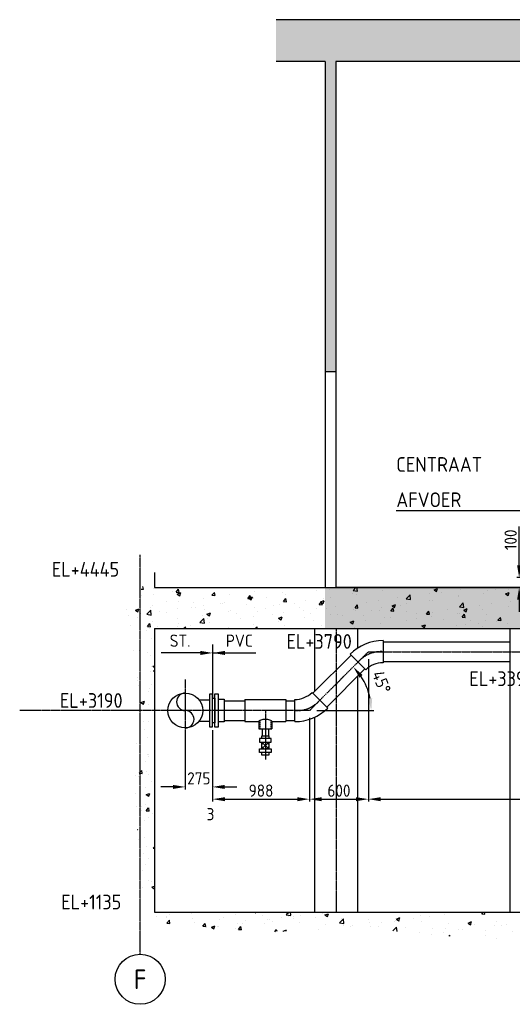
# Model space of a CAD drawing. Header units: metres. Extents: x -82085 to 58758, y -66901 to 95305.
# Tile 125 of 135: x 44612 to 49633, y 22410 to 32450. Entities that reach past the tile are written whole.
import ezdxf
from ezdxf.enums import TextEntityAlignment as Align

# ---------------------------------------------------------------- set-up
doc = ezdxf.new("R2010")
doc.units = ezdxf.units.M
doc.header["$MEASUREMENT"] = 0
doc.header["$PDSIZE"] = -1
doc.linetypes.add('CENTER-LN', pattern=[19, 10, -3, 3, -3])
doc.linetypes.add('DASHED', pattern=[19.05, 12.7, -6.35])
doc.layers.get('0').update_dxf_attribs({"linetype": 'CONTINUOUS'})
doc.layers.get('DEFPOINTS').update_dxf_attribs({"linetype": 'CONTINUOUS'})
for name, color, linetype in [('3', 3, 'CONTINUOUS'), ('ARCERING', 10, 'CONTINUOUS'), ('DIM', 10, 'CONTINUOUS'), ('GEBOUW', 7, 'CONTINUOUS'), ('TEXT2', 7, 'CONTINUOUS')]:
    doc.layers.add(name, color=color, linetype=linetype)
doc.styles.add('ROMANS', font='iso.shx')
doc.styles.get("Standard").update_dxf_attribs({"font": 'iso.shx'})
doc.dimstyles.get("Standard").update_dxf_attribs({"dimtxt": 0.18, "dimasz": 0.18, "dimexe": 0.18, "dimexo": 0.0625, "dimgap": 0.09, "dimtad": 0, "dimtih": 1, "dimtoh": 1, "dimdec": 4, "dimzin": 0, "dimdsep": 46, "dimtxsty": 'Standard', "dimcen": 0.09, "dimadec": 0, "dimazin": 0, "dimtfac": 1, "dimtdec": 4, "dimtofl": 0, "dimtmove": 0, "dimatfit": 3, "dimfxl": 1, "dimtolj": 1, "dimtzin": 0, "dimarcsym": 0})

# ---------------------------------------------------------------- blocks, each defined once
blk = doc.blocks.new('*D90')
at = {"layer": 'DEFPOINTS', "color": 0, "transparency": 16777216}
for p in [(47566, 25406), (46579, 25279), (47566, 24502)]:
    blk.add_point(p, dxfattribs=at)
at = {"layer": 'DIM', "color": 0, "lineweight": -2, "transparency": 16777216}
for p, q in [((47566, 25331), (47566, 24477)), ((46579, 25204), (46579, 24477)), ((46704, 24502), (47441, 24502))]:
    blk.add_line(p, q, dxfattribs=at)
at = {"layer": 'DIM', "color": 0, "transparency": 16777216}
for points in [[(46704, 24522), (46704, 24481), (46579, 24502)], [(47441, 24522), (47441, 24481), (47566, 24502)]]:
    blk.add_solid(points, dxfattribs=at)
at = {"layer": 'DIM', "color": 0, "transparency": 16777216, "insert": (47072, 24589), "char_height": 125, "attachment_point": 5}
blk.add_mtext('\\A1;988', dxfattribs=at)
blk = doc.blocks.new('*D72')
at = {"layer": 'DEFPOINTS', "color": 0, "transparency": 16777216}
for p in [(48166, 26006), (47566, 25406), (48166, 24502)]:
    blk.add_point(p, dxfattribs=at)
at = {"layer": 'DIM', "color": 0, "lineweight": -2, "transparency": 16777216}
for p, q in [((48166, 25931), (48166, 24477)), ((47566, 25331), (47566, 24477)), ((47691, 24502), (48041, 24502))]:
    blk.add_line(p, q, dxfattribs=at)
at = {"layer": 'DIM', "color": 0, "transparency": 16777216}
for points in [[(47691, 24522), (47691, 24481), (47566, 24502)], [(48041, 24522), (48041, 24481), (48166, 24502)]]:
    blk.add_solid(points, dxfattribs=at)
at = {"layer": 'DIM', "color": 0, "transparency": 16777216, "insert": (47866, 24589), "char_height": 125, "attachment_point": 5}
blk.add_mtext('\\A1;600', dxfattribs=at)
blk = doc.blocks.new('*D250')
at = {"layer": 'DEFPOINTS', "color": 0, "transparency": 16777216}
for p in [(48432, 26272), (48112, 25721), (46565, 25406), (47566, 25406), (47566, 25406)]:
    blk.add_point(p, dxfattribs=at)
at = {"layer": 'DIM', "color": 0, "lineweight": -2, "transparency": 16777216}
blk.add_line((47641, 25406), (48221, 25406), dxfattribs=at)
blk.add_arc((47566, 25406), 630, 11.3879, 33.6121, dxfattribs=at)
at = {"layer": 'DIM', "color": 0, "transparency": 16777216}
for points in [[(48075, 25741), (48107, 25768), (48012, 25851)], [(48205, 25532), (48163, 25528), (48196, 25406)]]:
    blk.add_solid(points, dxfattribs=at)
at = {"layer": 'DIM', "color": 0, "transparency": 16777216, "insert": (48300, 25696), "char_height": 125, "attachment_point": 5, "rotation": 291.6169}
blk.add_mtext('\\A1;45°', dxfattribs=at)
blk = doc.blocks.new('*D71')
at = {"layer": 'DEFPOINTS', "color": 0, "transparency": 16777216}
for p in [(48166, 26006), (52230, 26006), (52230, 24502)]:
    blk.add_point(p, dxfattribs=at)
at = {"layer": 'DIM', "color": 0, "lineweight": -2, "transparency": 16777216}
for p, q in [((48166, 25931), (48166, 24477)), ((52230, 25931), (52230, 24477)), ((48291, 24502), (52105, 24502))]:
    blk.add_line(p, q, dxfattribs=at)
at = {"layer": 'DIM', "color": 0, "transparency": 16777216}
for points in [[(48291, 24522), (48291, 24481), (48166, 24502)], [(52105, 24522), (52105, 24481), (52230, 24502)]]:
    blk.add_solid(points, dxfattribs=at)
at = {"layer": 'DIM', "color": 0, "transparency": 16777216, "insert": (50198, 24589), "char_height": 125, "attachment_point": 5}
blk.add_mtext('\\A1;4064', dxfattribs=at)
blk = doc.blocks.new('*D50')
at = {"layer": 'DEFPOINTS', "color": 0, "transparency": 16777216}
for p in [(50437, 26761), (49703, 26661), (50495, 26661)]:
    blk.add_point(p, dxfattribs=at)
at = {"layer": 'DIM', "color": 0, "lineweight": -2, "transparency": 16777216}
for p, q in [((49703, 26886), (49703, 27283)), ((50362, 26761), (49678, 26761)), ((50420, 26661), (49678, 26661)), ((49703, 26536), (49703, 26411))]:
    blk.add_line(p, q, dxfattribs=at)
at = {"layer": 'DIM', "color": 0, "transparency": 16777216}
for points in [[(49682, 26886), (49724, 26886), (49703, 26761)], [(49682, 26536), (49724, 26536), (49703, 26661)]]:
    blk.add_solid(points, dxfattribs=at)
at = {"layer": 'DIM', "color": 0, "transparency": 16777216, "insert": (49616, 27147), "char_height": 125, "attachment_point": 5, "rotation": 90}
blk.add_mtext('\\A1;100', dxfattribs=at)
blk = doc.blocks.new('*D48')
at = {"layer": 'DEFPOINTS', "color": 0, "transparency": 16777216}
for p in [(46300, 25228), (46576, 25236), (46300, 24627)]:
    blk.add_point(p, dxfattribs=at)
at = {"layer": 'DIM', "color": 0, "lineweight": -2, "transparency": 16777216}
for p, q in [((46300, 25153), (46300, 24602)), ((46576, 25161), (46576, 24602)), ((46175, 24627), (46050, 24627)), ((46701, 24627), (46826, 24627))]:
    blk.add_line(p, q, dxfattribs=at)
at = {"layer": 'DIM', "color": 0, "transparency": 16777216}
for points in [[(46175, 24647), (46175, 24606), (46300, 24627)], [(46701, 24647), (46701, 24606), (46576, 24627)]]:
    blk.add_solid(points, dxfattribs=at)
at = {"layer": 'DIM', "color": 0, "transparency": 16777216, "insert": (46438, 24714), "char_height": 125, "attachment_point": 5}
blk.add_mtext('\\A1;275', dxfattribs=at)
blk = doc.blocks.new('*X7')
at = {"color": 0}
for p, q in [((45849, 31328, 3239), (45874, 31326, 3239)), ((45874, 31325, 3239), (45869, 31352, 3239)), ((45973, 31332, 3239), (45973, 31332, 3239)), ((46492, 31343, 3239), (46492, 31343, 3239)), ((47266, 31337, 3239), (47266, 31337, 3239)), ((47767, 31328, 3239), (47767, 31328, 3239)), ((48010, 31313, 3239), (48039, 31344, 3239)), ((48055, 31306, 3239), (48050, 31344, 3239)), ((48129, 31344, 3239), (48130, 31343, 3239)), ((48130, 31343, 3239), (48131, 31344, 3239)), ((48302, 31335, 3239), (48302, 31335, 3239)), ((48835, 31319, 3239), (48871, 31333, 3239)), ((48860, 31302, 3239), (48871, 31333, 3239)), ((49194, 31335, 3239), (49194, 31335, 3239)), ((45852, 31258, 3239), (45852, 31258, 3239)), ((45979, 31275, 3239), (45979, 31275, 3239)), ((46172, 31300, 3239), (46172, 31300, 3239)), ((46208, 31296, 3239), (46232, 31326, 3239)), ((46208, 31296, 3239), (46238, 31294, 3239)), ((46218, 31277, 3239), (46254, 31291, 3239)), ((46218, 31277, 3239), (46243, 31260, 3239)), ((46238, 31293, 3239), (46232, 31325, 3239)), ((46243, 31260, 3239), (46254, 31291, 3239)), ((46484, 31231, 3239), (46484, 31231, 3239)), ((46572, 31264, 3239), (46597, 31294, 3239)), ((46572, 31264, 3239), (46602, 31262, 3239)), ((46603, 31261, 3239), (46597, 31293, 3239)), ((46748, 31269, 3239), (46748, 31269, 3239)), ((46936, 31233, 3239), (46967, 31230, 3239)), ((46937, 31233, 3239), (46961, 31262, 3239)), ((46948, 31237, 3239), (46984, 31250, 3239)), ((46948, 31236, 3239), (46973, 31219, 3239)), ((46967, 31230, 3239), (46961, 31261, 3239)), ((46973, 31219, 3239), (46984, 31250, 3239)), ((46995, 31244, 3239), (46995, 31244, 3239)), ((46999, 31227, 3239), (46999, 31227, 3239)), ((47009, 31305, 3239), (47009, 31305, 3239)), ((47126, 31243, 3239), (47126, 31243, 3239)), ((47291, 31294, 3239), (47291, 31294, 3239)), ((47301, 31201, 3239), (47325, 31230, 3239)), ((47319, 31269, 3239), (47319, 31269, 3239)), ((47331, 31198, 3239), (47326, 31230, 3239)), ((47640, 31311, 3239), (47640, 31311, 3239)), ((47709, 31234, 3239), (47709, 31234, 3239)), ((47784, 31242, 3239), (47784, 31242, 3239)), ((48005, 31285, 3239), (48005, 31285, 3239)), ((48010, 31313, 3239), (48055, 31306, 3239)), ((48041, 31274, 3239), (48041, 31274, 3239)), ((48305, 31312, 3239), (48305, 31312, 3239)), ((48466, 31237, 3239), (48466, 31237, 3239)), ((48552, 31229, 3239), (48591, 31270, 3239)), ((48552, 31229, 3239), (48597, 31222, 3239)), ((48597, 31222, 3239), (48591, 31270, 3239)), ((48787, 31279, 3239), (48787, 31279, 3239)), ((48835, 31319, 3239), (48860, 31302, 3239)), ((48914, 31296, 3239), (48914, 31296, 3239)), ((49080, 31250, 3239), (49080, 31250, 3239)), ((49088, 31259, 3239), (49088, 31259, 3239)), ((49106, 31321, 3239), (49106, 31321, 3239)), ((49341, 31286, 3239), (49341, 31286, 3239)), ((49384, 31310, 3239), (49384, 31310, 3239)), ((49466, 31323, 3239), (49466, 31323, 3239)), ((49565, 31278, 3239), (49601, 31292, 3239)), ((49565, 31278, 3239), (49590, 31261, 3239)), ((49590, 31261, 3239), (49601, 31292, 3239)), ((49597, 31318, 3239), (49597, 31318, 3239)), ((45791, 31113, 3239), (45827, 31127, 3239)), ((45817, 31096, 3239), (45827, 31127, 3239)), ((45841, 31213, 3239), (45841, 31213, 3239)), ((45948, 31144, 3239), (45948, 31144, 3239)), ((45967, 31162, 3239), (45967, 31162, 3239)), ((46113, 31201, 3239), (46113, 31201, 3239)), ((46220, 31133, 3239), (46220, 31133, 3239)), ((46228, 31198, 3239), (46228, 31198, 3239)), ((46359, 31142, 3239), (46359, 31142, 3239)), ((46384, 31190, 3239), (46384, 31190, 3239)), ((46402, 31142, 3239), (46402, 31142, 3239)), ((46486, 31159, 3239), (46486, 31159, 3239)), ((46655, 31178, 3239), (46655, 31178, 3239)), ((46678, 31184, 3239), (46678, 31184, 3239)), ((46699, 31193, 3239), (46699, 31193, 3239)), ((46926, 31167, 3239), (46926, 31167, 3239)), ((47003, 31135, 3239), (47003, 31135, 3239)), ((47117, 31132, 3239), (47117, 31132, 3239)), ((47197, 31155, 3239), (47197, 31155, 3239)), ((47259, 31168, 3239), (47259, 31168, 3239)), ((47301, 31201, 3239), (47331, 31198, 3239)), ((47413, 31183, 3239), (47413, 31183, 3239)), ((47468, 31144, 3239), (47468, 31144, 3239)), ((47523, 31206, 3239), (47523, 31206, 3239)), ((47633, 31127, 3239), (47633, 31127, 3239)), ((47665, 31169, 3239), (47690, 31198, 3239)), ((47665, 31169, 3239), (47696, 31166, 3239)), ((47678, 31196, 3239), (47714, 31210, 3239)), ((47678, 31196, 3239), (47704, 31179, 3239)), ((47696, 31166, 3239), (47690, 31198, 3239)), ((47704, 31179, 3239), (47714, 31209, 3239)), ((47740, 31132, 3239), (47740, 31132, 3239)), ((47826, 31153, 3239), (47826, 31153, 3239)), ((48030, 31137, 3239), (48054, 31166, 3239)), ((48030, 31137, 3239), (48060, 31134, 3239)), ((48060, 31134, 3239), (48054, 31166, 3239)), ((48146, 31195, 3239), (48146, 31195, 3239)), ((48274, 31212, 3239), (48274, 31212, 3239)), ((48298, 31143, 3239), (48298, 31143, 3239)), ((48394, 31105, 3239), (48418, 31134, 3239)), ((48408, 31155, 3239), (48444, 31169, 3239)), ((48408, 31155, 3239), (48434, 31138, 3239)), ((48425, 31102, 3239), (48419, 31134, 3239)), ((48434, 31138, 3239), (48444, 31169, 3239)), ((48496, 31158, 3239), (48496, 31158, 3239)), ((48559, 31179, 3239), (48559, 31179, 3239)), ((48792, 31208, 3239), (48792, 31208, 3239)), ((48816, 31212, 3239), (48816, 31212, 3239)), ((49094, 31145, 3239), (49133, 31186, 3239)), ((49094, 31145, 3239), (49139, 31138, 3239)), ((49139, 31138, 3239), (49133, 31186, 3239)), ((49138, 31114, 3239), (49174, 31128, 3239)), ((49164, 31097, 3239), (49174, 31128, 3239)), ((49294, 31163, 3239), (49294, 31163, 3239)), ((49421, 31180, 3239), (49421, 31180, 3239)), ((49591, 31149, 3239), (49591, 31149, 3239)), ((49613, 31205, 3239), (49613, 31205, 3239)), ((45703, 31124, 3239), (45703, 31124, 3239)), ((45718, 31058, 3239), (45718, 31058, 3239)), ((45791, 31113, 3239), (45817, 31096, 3239)), ((45810, 31040, 3239), (45810, 31040, 3239)), ((45846, 31075, 3239), (45846, 31075, 3239)), ((45908, 31070, 3239), (45948, 31112, 3239)), ((45908, 31070, 3239), (45954, 31063, 3239)), ((45953, 31063, 3239), (45948, 31112, 3239)), ((46038, 31100, 3239), (46038, 31100, 3239)), ((46106, 31091, 3239), (46106, 31091, 3239)), ((46222, 31029, 3239), (46222, 31029, 3239)), ((46450, 30986, 3239), (46490, 31028, 3239)), ((46478, 31062, 3239), (46478, 31062, 3239)), ((46496, 30979, 3239), (46490, 31028, 3239)), ((46491, 31121, 3239), (46491, 31121, 3239)), ((46521, 31073, 3239), (46557, 31086, 3239)), ((46521, 31073, 3239), (46547, 31056, 3239)), ((46524, 31030, 3239), (46524, 31030, 3239)), ((46547, 31056, 3239), (46557, 31086, 3239)), ((46742, 31100, 3239), (46742, 31100, 3239)), ((46762, 31110, 3239), (46762, 31110, 3239)), ((46820, 31081, 3239), (46820, 31081, 3239)), ((46866, 31026, 3239), (46866, 31026, 3239)), ((46993, 31043, 3239), (46993, 31043, 3239)), ((47033, 31099, 3239), (47033, 31099, 3239)), ((47185, 31068, 3239), (47185, 31068, 3239)), ((47251, 31032, 3239), (47287, 31046, 3239)), ((47251, 31032, 3239), (47277, 31015, 3239)), ((47277, 31015, 3239), (47287, 31046, 3239)), ((47304, 31087, 3239), (47304, 31087, 3239)), ((47506, 31111, 3239), (47506, 31111, 3239)), ((47517, 31037, 3239), (47517, 31037, 3239)), ((47576, 31076, 3239), (47576, 31076, 3239)), ((47778, 31073, 3239), (47778, 31073, 3239)), ((47847, 31064, 3239), (47847, 31064, 3239)), ((47903, 31056, 3239), (47903, 31056, 3239)), ((48011, 31121, 3239), (48011, 31121, 3239)), ((48035, 31105, 3239), (48035, 31105, 3239)), ((48118, 31053, 3239), (48118, 31053, 3239)), ((48199, 31107, 3239), (48199, 31107, 3239)), ((48282, 31110, 3239), (48282, 31110, 3239)), ((48332, 31037, 3239), (48332, 31037, 3239)), ((48389, 31041, 3239), (48389, 31041, 3239)), ((48394, 31105, 3239), (48424, 31102, 3239)), ((48553, 31098, 3239), (48553, 31098, 3239)), ((48653, 31079, 3239), (48653, 31079, 3239)), ((48660, 31030, 3239), (48660, 31030, 3239)), ((48758, 31073, 3239), (48783, 31102, 3239)), ((48758, 31073, 3239), (48789, 31071, 3239)), ((48780, 31096, 3239), (48780, 31096, 3239)), ((48789, 31070, 3239), (48783, 31102, 3239)), ((48810, 31043, 3239), (48810, 31043, 3239)), ((48824, 31087, 3239), (48824, 31087, 3239)), ((48973, 31121, 3239), (48973, 31121, 3239)), ((49074, 31081, 3239), (49074, 31081, 3239)), ((49096, 31075, 3239), (49096, 31075, 3239)), ((49123, 31041, 3239), (49147, 31071, 3239)), ((49123, 31041, 3239), (49153, 31039, 3239)), ((49138, 31114, 3239), (49164, 31097, 3239)), ((49153, 31038, 3239), (49147, 31070, 3239)), ((49334, 31116, 3239), (49334, 31116, 3239)), ((49367, 31064, 3239), (49367, 31064, 3239)), ((49487, 31009, 3239), (49512, 31039, 3239)), ((49518, 31006, 3239), (49512, 31038, 3239)), ((45740, 30954, 3239), (45740, 30954, 3239)), ((45914, 30946, 3239), (45938, 30975, 3239)), ((45914, 30946, 3239), (45944, 30943, 3239)), ((45932, 30929, 3239), (45932, 30929, 3239)), ((45944, 30943, 3239), (45939, 30975, 3239)), ((45961, 30993, 3239), (45961, 30993, 3239)), ((46012, 30943, 3239), (46012, 30943, 3239)), ((46225, 30942, 3239), (46225, 30942, 3239)), ((46228, 30979, 3239), (46228, 30979, 3239)), ((46283, 30932, 3239), (46283, 30932, 3239)), ((46286, 30924, 3239), (46303, 30943, 3239)), ((46306, 30924, 3239), (46303, 30943, 3239)), ((46352, 30959, 3239), (46352, 30959, 3239)), ((46450, 30986, 3239), (46496, 30979, 3239)), ((46545, 30984, 3239), (46545, 30984, 3239)), ((46736, 30931, 3239), (46736, 30931, 3239)), ((46997, 30966, 3239), (46997, 30966, 3239)), ((47013, 30924, 3239), (47032, 30944, 3239)), ((47034, 30924, 3239), (47032, 30943, 3239)), ((47253, 30999, 3239), (47253, 30999, 3239)), ((47311, 30954, 3239), (47311, 30954, 3239)), ((47500, 30927, 3239), (47500, 30927, 3239)), ((47607, 31005, 3239), (47607, 31005, 3239)), ((47692, 30952, 3239), (47692, 30952, 3239)), ((47981, 30991, 3239), (48017, 31005, 3239)), ((47981, 30991, 3239), (48007, 30974, 3239)), ((48007, 30974, 3239), (48017, 31005, 3239)), ((48013, 30995, 3239), (48013, 30995, 3239)), ((48028, 30936, 3239), (48028, 30936, 3239)), ((48140, 31011, 3239), (48140, 31011, 3239)), ((48292, 30974, 3239), (48292, 30974, 3239)), ((48553, 31010, 3239), (48553, 31010, 3239)), ((48712, 30951, 3239), (48747, 30964, 3239)), ((48712, 30951, 3239), (48737, 30934, 3239)), ((48737, 30934, 3239), (48747, 30964, 3239)), ((48931, 31018, 3239), (48931, 31018, 3239)), ((49067, 30956, 3239), (49067, 30956, 3239)), ((49160, 30963, 3239), (49160, 30963, 3239)), ((49203, 31007, 3239), (49203, 31007, 3239)), ((49287, 30980, 3239), (49287, 30980, 3239)), ((49328, 30947, 3239), (49328, 30947, 3239)), ((49363, 31007, 3239), (49363, 31007, 3239)), ((49474, 30995, 3239), (49474, 30995, 3239)), ((49479, 31005, 3239), (49479, 31005, 3239)), ((49487, 31009, 3239), (49517, 31007, 3239)), ((49585, 30980, 3239), (49585, 30980, 3239)), ((45904, 30900, 3239), (45904, 30900, 3239)), ((45955, 30824, 3239), (45955, 30824, 3239)), ((45771, 30699, 3239), (45771, 30699, 3239)), ((45829, 30700, 3239), (45829, 30700, 3239)), ((45913, 30683, 3239), (45913, 30683, 3239)), ((45948, 30655, 3239), (45948, 30655, 3239)), ((45958, 30541, 3239), (45958, 30541, 3239)), ((45971, 30540, 3239), (45985, 30546, 3239)), ((45971, 30540, 3239), (45985, 30531, 3239)), ((45984, 30564, 3239), (45985, 30565, 3239)), ((45984, 30564, 3239), (45985, 30564, 3239)), ((45812, 30425, 3239), (45812, 30425, 3239)), ((45942, 30486, 3239), (45942, 30486, 3239)), ((45976, 30492, 3239), (45985, 30502, 3239)), ((45976, 30491, 3239), (45985, 30490, 3239)), ((45808, 30397, 3239), (45808, 30397, 3239)), ((45824, 30341, 3239), (45824, 30341, 3239)), ((45951, 30358, 3239), (45951, 30358, 3239)), ((45930, 30285, 3239), (45930, 30285, 3239)), ((45936, 30317, 3239), (45936, 30317, 3239)), ((45847, 30172, 3239), (45883, 30186, 3239)), ((45847, 30172, 3239), (45873, 30155, 3239)), ((45873, 30155, 3239), (45883, 30186, 3239)), ((45930, 30148, 3239), (45930, 30148, 3239)), ((45984, 30154, 3239), (45984, 30154, 3239)), ((45877, 29982, 3239), (45877, 29982, 3239)), ((45924, 29979, 3239), (45924, 29979, 3239)), ((45883, 29896, 3239), (45883, 29896, 3239)), ((45807, 29754, 3239), (45807, 29754, 3239)), ((45918, 29810, 3239), (45918, 29810, 3239)), ((45911, 29640, 3239), (45911, 29640, 3239)), ((45929, 29642, 3239), (45929, 29642, 3239)), ((45930, 29624, 3239), (45930, 29624, 3239)), ((45891, 29568, 3239), (45891, 29568, 3239)), ((45796, 29423, 3239), (45796, 29423, 3239)), ((45831, 29450, 3239), (45856, 29479, 3239)), ((45831, 29450, 3239), (45862, 29447, 3239)), ((45862, 29447, 3239), (45856, 29478, 3239)), ((45905, 29471, 3239), (45905, 29471, 3239)), ((45924, 29440, 3239), (45924, 29440, 3239)), ((45826, 29413, 3239), (45826, 29413, 3239)), ((45954, 29367, 3239), (45954, 29367, 3239)), ((45790, 29240, 3239), (45790, 29240, 3239)), ((45899, 29302, 3239), (45899, 29302, 3239)), ((45903, 29231, 3239), (45939, 29244, 3239)), ((45903, 29231, 3239), (45929, 29214, 3239)), ((45929, 29214, 3239), (45939, 29244, 3239)), ((45982, 29265, 3239), (45982, 29265, 3239)), ((45893, 29133, 3239), (45893, 29133, 3239)), ((45805, 29110, 3239), (45805, 29110, 3239)), ((45849, 29065, 3239), (45849, 29065, 3239)), ((45855, 29107, 3239), (45855, 29107, 3239)), ((45902, 29067, 3239), (45926, 29097, 3239)), ((45902, 29067, 3239), (45932, 29065, 3239)), ((45932, 29064, 3239), (45927, 29096, 3239)), ((45962, 29039, 3239), (45962, 29039, 3239)), ((45887, 28964, 3239), (45887, 28964, 3239)), ((45927, 28999, 3239), (45927, 28999, 3239)), ((45813, 28875, 3239), (45815, 28876, 3239)), ((45814, 28871, 3239), (45815, 28876, 3239)), ((45825, 28770, 3239), (45825, 28770, 3239)), ((45880, 28795, 3239), (45880, 28795, 3239)), ((45874, 28626, 3239), (45874, 28626, 3239)), ((45902, 28706, 3239), (45902, 28706, 3239)), ((45972, 28685, 3239), (45985, 28700, 3239)), ((45972, 28685, 3239), (45985, 28684, 3239)), ((45896, 28523, 3239), (45896, 28523, 3239)), ((45926, 28578, 3239), (45926, 28578, 3239)), ((45868, 28457, 3239), (45868, 28457, 3239)), ((45926, 28355, 3239), (45926, 28355, 3239)), ((45955, 28348, 3239), (45955, 28348, 3239)), ((45862, 28288, 3239), (45862, 28288, 3239)), ((45959, 28290, 3239), (45985, 28299, 3239)), ((45959, 28289, 3239), (45985, 28272, 3239)), ((45985, 28272, 3239), (45985, 28274, 3239)), ((46328, 28031, 3239), (46328, 28031, 3239)), ((46367, 28018, 3239), (46367, 28018, 3239)), ((46540, 28026, 3239), (46540, 28026, 3239)), ((46811, 28014, 3239), (46811, 28014, 3239)), ((46987, 28027, 3239), (46987, 28027, 3239)), ((47008, 28034, 3239), (47018, 28027, 3239)), ((47018, 28027, 3239), (47020, 28034, 3239)), ((47329, 28008, 3239), (47354, 28034, 3239)), ((47375, 28001, 3239), (47371, 28034, 3239)), ((47667, 28029, 3239), (47667, 28029, 3239)), ((47702, 28017, 3239), (47702, 28017, 3239)), ((47723, 28004, 3239), (47758, 28017, 3239)), ((47748, 27987, 3239), (47758, 28017, 3239)), ((49070, 28027, 3239), (49070, 28027, 3239)), ((49322, 28016, 3239), (49337, 28034, 3239)), ((49322, 28016, 3239), (49353, 28014, 3239)), ((49353, 28013, 3239), (49349, 28034, 3239)), ((46008, 27989, 3239), (46008, 27989, 3239)), ((46104, 27980, 3239), (46104, 27980, 3239)), ((46110, 27985, 3239), (46110, 27985, 3239)), ((46113, 27921, 3239), (46138, 27950, 3239)), ((46113, 27921, 3239), (46144, 27918, 3239)), ((46135, 28006, 3239), (46135, 28006, 3239)), ((46144, 27918, 3239), (46138, 27950, 3239)), ((46376, 27969, 3239), (46376, 27969, 3239)), ((46395, 27925, 3239), (46395, 27925, 3239)), ((46478, 27889, 3239), (46502, 27918, 3239)), ((46508, 27886, 3239), (46502, 27918, 3239)), ((46647, 27957, 3239), (46647, 27957, 3239)), ((46691, 27976, 3239), (46691, 27976, 3239)), ((46834, 27915, 3239), (46834, 27915, 3239)), ((46886, 27922, 3239), (46886, 27922, 3239)), ((46918, 27946, 3239), (46918, 27946, 3239)), ((47082, 28003, 3239), (47082, 28003, 3239)), ((47109, 27916, 3239), (47109, 27916, 3239)), ((47142, 27955, 3239), (47142, 27955, 3239)), ((47155, 27957, 3239), (47155, 27957, 3239)), ((47189, 27934, 3239), (47189, 27934, 3239)), ((47282, 27974, 3239), (47282, 27974, 3239)), ((47329, 28007, 3239), (47375, 28000, 3239)), ((47353, 27991, 3239), (47353, 27991, 3239)), ((47405, 27966, 3239), (47405, 27966, 3239)), ((47406, 27993, 3239), (47406, 27993, 3239)), ((47460, 27923, 3239), (47460, 27923, 3239)), ((47475, 27999, 3239), (47475, 27999, 3239)), ((47624, 27980, 3239), (47624, 27980, 3239)), ((47723, 28004, 3239), (47748, 27987, 3239)), ((47871, 27924, 3239), (47911, 27965, 3239)), ((47872, 27923, 3239), (47917, 27916, 3239)), ((47896, 27968, 3239), (47896, 27968, 3239)), ((47917, 27916, 3239), (47911, 27965, 3239)), ((48167, 27957, 3239), (48167, 27957, 3239)), ((48181, 27930, 3239), (48181, 27930, 3239)), ((48302, 27926, 3239), (48302, 27926, 3239)), ((48430, 27942, 3239), (48430, 27942, 3239)), ((48438, 27945, 3239), (48438, 27945, 3239)), ((48442, 27966, 3239), (48442, 27966, 3239)), ((48453, 27963, 3239), (48488, 27977, 3239)), ((48453, 27963, 3239), (48478, 27946, 3239)), ((48478, 27946, 3239), (48488, 27977, 3239)), ((48488, 27941, 3239), (48488, 27941, 3239)), ((48622, 27968, 3239), (48622, 27968, 3239)), ((48698, 27999, 3239), (48698, 27999, 3239)), ((48709, 27934, 3239), (48709, 27934, 3239)), ((48784, 27992, 3239), (48784, 27992, 3239)), ((48943, 28010, 3239), (48943, 28010, 3239)), ((48980, 27922, 3239), (48980, 27922, 3239)), ((49183, 27922, 3239), (49218, 27936, 3239)), ((49183, 27922, 3239), (49208, 27905, 3239)), ((49208, 27905, 3239), (49218, 27936, 3239)), ((49474, 27936, 3239), (49474, 27936, 3239)), ((46478, 27889, 3239), (46508, 27887, 3239)), ((46515, 27873, 3239), (46515, 27873, 3239)), ((46566, 27880, 3239), (46601, 27894, 3239)), ((46566, 27880, 3239), (46591, 27863, 3239)), ((46591, 27863, 3239), (46601, 27894, 3239)), ((46625, 27887, 3239), (46625, 27887, 3239)), ((46642, 27890, 3239), (46642, 27890, 3239)), ((46813, 27865, 3239), (46813, 27865, 3239)), ((46842, 27857, 3239), (46867, 27887, 3239)), ((46842, 27857, 3239), (46872, 27855, 3239)), ((46873, 27854, 3239), (46867, 27886, 3239)), ((47213, 27833, 3239), (47231, 27855, 3239)), ((47235, 27834, 3239), (47231, 27854, 3239)), ((47296, 27840, 3239), (47331, 27853, 3239)), ((47296, 27840, 3239), (47300, 27837, 3239)), ((47326, 27838, 3239), (47331, 27853, 3239)), ((47661, 27860, 3239), (47661, 27860, 3239)), ((47732, 27912, 3239), (47732, 27912, 3239)), ((47917, 27892, 3239), (47917, 27892, 3239)), ((47982, 27883, 3239), (47982, 27883, 3239)), ((48003, 27900, 3239), (48003, 27900, 3239)), ((48192, 27890, 3239), (48192, 27890, 3239)), ((48274, 27889, 3239), (48274, 27889, 3239)), ((48415, 27841, 3239), (48453, 27881, 3239)), ((48458, 27837, 3239), (48453, 27881, 3239)), ((48545, 27877, 3239), (48545, 27877, 3239)), ((48692, 27829, 3239), (48692, 27829, 3239)), ((48816, 27866, 3239), (48816, 27866, 3239)), ((48936, 27826, 3239), (48936, 27826, 3239)), ((48956, 27868, 3239), (48956, 27868, 3239)), ((49087, 27854, 3239), (49087, 27854, 3239)), ((49129, 27852, 3239), (49129, 27852, 3239)), ((49217, 27903, 3239), (49217, 27903, 3239)), ((49252, 27911, 3239), (49252, 27911, 3239)), ((49359, 27843, 3239), (49359, 27843, 3239)), ((49450, 27894, 3239), (49450, 27894, 3239)), ((49523, 27900, 3239), (49523, 27900, 3239)), ((49577, 27911, 3239), (49577, 27911, 3239)), ((49630, 27831, 3239), (49630, 27831, 3239)), ((48809, 27810, 3239), (48809, 27810, 3239)), ((48987, 27788, 3239), (48995, 27797, 3239)), ((48996, 27787, 3239), (48995, 27797, 3239)), ((49356, 27791, 3239), (49356, 27791, 3239)), ((49467, 27767, 3239), (49467, 27767, 3239))]:
    blk.add_line(p, q, dxfattribs=at)

msp = doc.modelspace()

# ---------------------------------------------------------------- hatches: boundary and pattern name
at = {"layer": 'ARCERING'}
h = msp.add_hatch(dxfattribs=at)
h.set_pattern_fill('AR-CONC', color=256, scale=50)
h.set_pattern_definition([(50, (-1214.2, 20743.5), (358.6301, -31.376), [37.5, -412.5]), (355, (-1214.2, 20743.5), (-69.3757, 376.096), [30, -330]), (100.45144, (-1184.3, 20740.87), (289.2544, 344.72), [31.87, -350.571]), (46.1842, (-1214.2, 20843.5), (533.6207, -82.7596), [56.25, -618.75]), (96.6356, (-1169.7, 20836.6), (467.331, 487.0593), [47.805, -525.857]), (351.1842, (-1214.2, 20843.5), (467.331, 487.0593), [45, -495]), (21, (-1164.2, 20818.5), (298.4535, -201.3094), [37.5, -412.5]), (326, (-1164.2, 20818.5), (121.6577, 362.575), [30, -330]), (71.45144, (-1139.32, 20801.7), (420.1112, 161.2656), [31.87, -350.571]), (37.5, (-1214.19, 20743.49), (6.07993, 166.44693), [0, -326, 0, -335, 0, -331.25]), (7.5, (-1214.19, 20743.49), (131.53477, 197.20586), [0, -191, 0, -318.5, 0, -126.25]), (327.5, (-1325.69, 20743.49), (266.91122, -11.27744), [0, -125, 0, -390, 0, -517.5]), (317.5, (-1375.7, 20743.49), (291.5931, 50.0525), [0, -162.5, 0, -259, 0, -367.5])])
h.paths.add_polyline_path([(50814.11075, 26660.65403), (50814.11075, 26235.65403), (52430.16075, 26235.65403), (52430.16075, 26660.65403)])
h.paths.add_polyline_path([(50490.21075, 26660.65403), (47725.16075, 26660.65403), (47725.16075, 26235.65403), (50490.21075, 26235.65403)])
h.paths.add_polyline_path([(58047.75245, 26660.65403), (53180.16075, 26660.65403), (53180.16075, 26235.65403), (58047.75245, 26235.65403)])
h.paths.add_polyline_path([(47225.16075, 32025.42826), (47725.16075, 32025.42826), (47725.16075, 28860.65403), (47835.16075, 28860.65403), (47835.16075, 32025.42826), (57715.16075, 32025.42826), (57715.16075, 28860.65403), (58047.75245, 28860.65403), (58047.75245, 32450.42826), (47225.16075, 32450.42826)])

# ---------------------------------------------------------------- linework, layer by layer
msp.add_line((47725.16075, 32025.42826), (47225.16075, 32025.42826))
at = {"color": 0, "linetype": 'ByBlock'}
for p, q in [((46578.60502, 26079.26056), (46578.60502, 25532.65403)), ((46453.60502, 25992.9776), (46052.97976, 25992.9776)), ((46578.60502, 25992.9776), (47018.47935, 25992.9776))]:
    msp.add_line(p, q, dxfattribs=at)
for points in [[(46453.60502, 25972.14427), (46453.60502, 26013.81093), (46578.60502, 25992.9776)], [(46703.60502, 25972.14427), (46703.60502, 26013.81093), (46578.60502, 25992.9776)]]:
    msp.add_solid(points, dxfattribs=at)
at = {"layer": '3'}
for p, q in [((48315.2394, 26118.25403), (48315.2394, 25893.05403)), ((48315.2394, 26105.65403), (49610.16075, 26105.65403)), ((47990.16981, 25971.00579), (47600.88763, 25581.72361)), ((47981.26026, 25979.91534), (48140.50071, 25820.67489)), ((48315.2394, 25905.65403), (49610.16075, 25905.65403)), ((48131.59116, 25829.58444), (47742.30898, 25440.30226)), ((46440.20231, 25515.20403), (46551.60502, 25515.20403)), ((46696.60502, 25505.65403), (46906.92221, 25505.65403)), ((46906.92221, 25518.25403), (46906.92221, 25293.05403)), ((46906.92221, 25518.25403), (47324.92221, 25518.25403)), ((47324.92221, 25518.25403), (47324.92221, 25293.05403)), ((47324.92221, 25505.65403), (47417.2394, 25505.65403)), ((47417.2394, 25293.05403), (47417.2394, 25518.25403)), ((47751.21853, 25431.39271), (47591.97808, 25590.63316)), ((46696.60502, 25305.65403), (46906.92221, 25305.65403)), ((47324.92221, 25305.65403), (47417.2394, 25305.65403)), ((46440.20231, 25296.10403), (46551.60502, 25296.10403)), ((46906.92221, 25293.05403), (47049.92221, 25293.05403)), ((47049.92221, 25293.05403), (47049.92221, 25217.65403)), ((47049.92221, 25217.65403), (47181.92221, 25217.65403)), ((47084.42221, 25217.65403), (47084.42221, 25146.66853)), ((47147.42221, 25217.65403), (47147.42221, 25146.66853)), ((47181.92221, 25293.05403), (47181.92221, 25217.65403)), ((47181.92221, 25293.05403), (47324.92221, 25293.05403)), ((47079.42221, 25014.13062), (47152.42221, 25082.20644)), ((47079.42221, 25082.20644), (47152.42221, 25014.13062))]:
    msp.add_line(p, q, dxfattribs=at)
for points in [[(46575.60502, 25235.65403), (46551.60502, 25235.65403), (46551.60502, 25575.65403), (46575.60502, 25575.65403)], [(46602.60502, 25278.65403), (46578.60502, 25278.65403), (46578.60502, 25532.65403), (46602.60502, 25532.65403)], [(46634.60502, 25235.65403), (46602.60502, 25235.65403), (46602.60502, 25575.65403), (46634.60502, 25575.65403)], [(47175.92221, 25120.20644), (47055.92221, 25120.20644), (47055.92221, 25082.20644), (47175.92221, 25082.20644)], [(47175.92221, 24976.13062), (47055.92221, 24976.13062), (47055.92221, 25014.13062), (47175.92221, 25014.13062)]]:
    msp.add_lwpolyline(points, close=True, dxfattribs=at)
for points in [[(46634.60502, 25521.65403), (46696.60502, 25521.65403), (46696.60502, 25289.65403)], [(46696.60502, 25289.65403), (46634.60502, 25289.65403)], [(47079.42221, 25120.20644), (47079.42221, 25146.66853), (47152.42221, 25146.66853), (47152.42221, 25120.20644)], [(47079.42221, 25014.13062), (47079.42221, 25082.20644)], [(47152.42221, 25082.20644), (47152.42221, 25014.13062)], [(47152.42221, 24949.66853), (47079.42221, 24949.66853), (47079.42221, 24976.13062)], [(47152.42221, 24976.13062), (47152.42221, 24949.66853)]]:
    msp.add_lwpolyline(points, dxfattribs=at)
msp.add_lwpolyline([(47181.92221, 25293.05403, 0.2307965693), (47178.73608, 25299.5888, 0.087812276), (47162.59125, 25308.16549, 0.0449852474), (47142.97518, 25312.61874, 0.03334408), (47115.92221, 25314.42486, 0.03334408), (47088.86923, 25312.61874, 0.0449852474), (47069.25316, 25308.16549, 0.087812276), (47053.10833, 25299.5888, 0.2307965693), (47049.92221, 25293.05403, 0.2307965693)], format="xyb", dxfattribs=at)
for centre, radius in [((46300.16075, 25405.65403), 177.8), ((47115.92221, 25048.16853), 36.5)]:
    msp.add_circle(centre, radius, dxfattribs=at)
for centre, radius, start, end in [((48315.2394, 25645.93621), 472.31782, 90, 135), ((48315.2394, 25645.93621), 247.11782, 90, 135), ((46300.16075, 25494.55403), 88.9, 90, 270), ((47417.2394, 25765.37185), 247.11782, 270, 315), ((46300.16075, 25316.75403), 88.9, 270, 90), ((47417.2394, 25765.37185), 472.31782, 270, 315)]:
    msp.add_arc(centre, radius, start, end, dxfattribs=at)
at = {"layer": 'GEBOUW'}
for p, q in [((57885.16075, 32450.42826), (47225.16075, 32450.42826)), ((47725.16075, 32025.42826), (47725.16075, 26660.65403)), ((47835.16075, 32025.42826), (47835.16075, 26660.65403)), ((57715.16075, 32025.42826), (47835.16075, 32025.42826)), ((47835.16075, 28860.65403), (47725.16075, 28860.65403)), ((45985.16075, 26813.31894), (45985.16075, 26660.65403)), ((45985.16075, 26660.65403), (57715.16075, 26660.65403)), ((58131.8369, 26660.65403), (47835.16075, 26660.65403)), ((45985.16075, 26240.65403), (57715.16075, 26240.65403)), ((45985.16075, 26240.65403), (45985.16075, 23350.65403)), ((47620.16075, 25600.99674), (47620.16075, 26240.65403)), ((48060.16075, 26043.45225), (48060.16075, 26240.65403)), ((49610.16075, 23350.65403), (49610.16075, 26240.65403)), ((48060.16075, 23350.65403), (48060.16075, 25758.15403)), ((47620.16075, 23350.65403), (47620.16075, 25338.86622)), ((45985.16075, 23350.65403), (57715.16075, 23350.65403))]:
    msp.add_line(p, q, dxfattribs=at)
at = {"layer": 'TEXT2', "color": 1, "linetype": 'CENTER-LN'}
for p, q in [((45840.16075, 22920.24276), (45840.16075, 26993.42647)), ((47840.16075, 23350.65403), (47840.16075, 26240.65403)), ((48166.2394, 26005.65403), (47566.2394, 25405.65403)), ((48166.2394, 26005.65403), (52230.16075, 26005.65403)), ((46300.16075, 25720.97229), (46300.16075, 25090.33576)), ((47566.2394, 25405.65403), (44612.45229, 25405.65403)), ((47115.92221, 25405.65403), (47115.92221, 24905.72785))]:
    msp.add_line(p, q, dxfattribs=at)
at = {"layer": 'TEXT2', "color": 1, "linetype": 'DASHED'}
for p, q in [((47060.92221, 25305.65403), (47060.92221, 25217.65403)), ((47170.92221, 25305.65403), (47170.92221, 25217.65403))]:
    msp.add_line(p, q, dxfattribs=at)
at = {"layer": 'TEXT2'}
msp.add_circle((45840.16075, 22665.14164), 255.10112, dxfattribs=at)
at = {"layer": 'TEXT2', "color": 1, "linetype": 'CENTER-LN'}
for centre, start, end in [((48295.54612, 25693.47999), 86.39031918, 138.60968082), ((47436.93268, 25717.82806), 266.39031918, 318.60968082)]:
    msp.add_arc(centre, 312.79459, start, end, dxfattribs=at)

# ---------------------------------------------------------------- block references
at = {"layer": 'ARCERING'}
msp.add_blockref('*X7', (0, -4683.14574), dxfattribs=at)

# ---------------------------------------------------------------- texts
at = {"color": 0, "linetype": 'ByBlock', "style": 'ROMANS'}
for s, p in [('ST.', (46246.58026, 26117.9776)), ('PVC', (46850.57449, 26117.9776))]:
    msp.add_text(s, height=125, dxfattribs=at).set_placement(p, align=Align.MIDDLE)
at = {"layer": 'DIM', "style": 'ROMANS'}
for s, p in [('EL+4445', (45282.86627, 26846.32395)), ('EL+3790', (47664.1817, 26110.66376)), ('EL+3390', (49528.1808, 25730.65324)), ('EL+3190', (45341.3321, 25508.44035)), ('EL+1135', (45341.3321, 23453.44035))]:
    msp.add_text(s, height=150, dxfattribs=at).set_placement(p, align=Align.MIDDLE)
msp.add_text('3', height=125, dxfattribs=at).set_placement((46517.59167, 24348.77138), align=Align.MIDDLE_LEFT)
at = {"layer": 'GEBOUW', "insert": (48450.83914, 27479.65021), "char_height": 150, "attachment_point": 7, "line_spacing_factor": 1.44, "style": 'ROMANS'}
msp.add_mtext('\\A1;CENTRAAT\\PAFVOER', dxfattribs=at)
at = {"layer": 'TEXT2', "style": 'ROMANS'}
msp.add_text('F', height=200, dxfattribs=at).set_placement((45840.16075, 22665.14164), align=Align.MIDDLE)

# ---------------------------------------------------------------- dimensions: what is measured, and where the dimension line sits
at = {"layer": 'DIM'}
dim = msp.add_linear_dim(base=(49703.19376, 26660.65403), p1=(50437.16075, 26760.65403), p2=(50495.21075, 26660.65403), angle=90, dimstyle='Standard', override={"dimtxt": 125, "dimasz": 125, "dimexe": 25, "dimexo": 75, "dimgap": 25, "dimtad": 1, "dimtih": 0, "dimtoh": 0, "dimdec": 0, "dimzin": 3, "dimcen": 0, "dimtfac": 0.008, "dimtdec": 0, "dimtzin": 3}, dxfattribs=at)
dim.commit()
dim.dimension.update_dxf_attribs({"geometry": '*D50', "text_midpoint": (49703.19376, 27146.7378), "dimtype": 160})
dim = msp.add_angular_dim_2l(base=(48111.79052, 25720.62811), line1=((48432.34852, 26271.76315), (47566.2394, 25405.65403)), line2=((46565.26988, 25405.65403), (47566.2394, 25405.65403)), dimstyle='Standard', override={"dimtxt": 125, "dimasz": 125, "dimexe": 25, "dimexo": 75, "dimgap": 0, "dimtad": 1, "dimtih": 0, "dimtoh": 0, "dimdec": 0, "dimzin": 3, "dimcen": 0, "dimtfac": 0.008, "dimtdec": 0, "dimtmove": 2, "dimtzin": 3}, dxfattribs=at)
dim.commit()
dim.dimension.update_dxf_attribs({"geometry": '*D250', "text_midpoint": (48299.51318, 25696.22847), "dimtype": 162})
for base, p1, p2, picture, middle in [((48166.2394, 24501.54141), (47566.2394, 25405.65403), (48166.2394, 26005.65403), '*D72', (47866.2394, 24589.04141)), ((52230.16075, 24501.54141), (48166.2394, 26005.65403), (52230.16075, 26005.65403), '*D71', (50198.20007, 24589.04141))]:
    dim = msp.add_linear_dim(base=base, p1=p1, p2=p2, dimstyle='Standard', override={"dimtxt": 125, "dimasz": 125, "dimexe": 25, "dimexo": 75, "dimgap": 25, "dimtad": 1, "dimtih": 0, "dimtoh": 0, "dimdec": 0, "dimzin": 3, "dimcen": 0, "dimtfac": 0.008, "dimtdec": 0, "dimtmove": 0, "dimtzin": 3}, dxfattribs=at)
    dim.commit()
    dim.dimension.update_dxf_attribs({"geometry": picture, "text_midpoint": middle})
dim = msp.add_linear_dim(base=(47566.2394, 24501.54141), p1=(46578.60502, 25278.65403), p2=(47566.2394, 25405.65403), angle=180, dimstyle='Standard', override={"dimtxt": 125, "dimasz": 125, "dimexe": 25, "dimexo": 75, "dimgap": 25, "dimtad": 1, "dimtih": 0, "dimtoh": 0, "dimdec": 0, "dimzin": 3, "dimcen": 0, "dimtfac": 0.008, "dimtdec": 0, "dimtmove": 0, "dimtzin": 3}, dxfattribs=at)
dim.commit()
dim.dimension.update_dxf_attribs({"geometry": '*D90', "text_midpoint": (47072.42221, 24589.04141)})
dim = msp.add_linear_dim(base=(46300.16075, 24626.54141), p1=(46575.60502, 25235.65403), p2=(46300.16075, 25227.85403), dimstyle='Standard', override={"dimtxt": 125, "dimasz": 125, "dimexe": 25, "dimexo": 75, "dimgap": 25, "dimtad": 1, "dimtih": 0, "dimtoh": 0, "dimdec": 0, "dimzin": 3, "dimcen": 0, "dimtfac": 0.008, "dimtdec": 0, "dimtmove": 0, "dimtzin": 3}, dxfattribs=at)
dim.commit()
dim.dimension.update_dxf_attribs({"geometry": '*D48', "text_midpoint": (46437.88288, 24626.54141), "dimtype": 160})

# ---------------------------------------------------------------- leaders
at = {"layer": 'TEXT2', "color": 1, "linetype": 'Continuous'}
msp.add_leader([(50434.66075, 26789.65403), (49801.82742, 27442.70718), (48450.83914, 27442.70718)], dimstyle='Standard', override={"dimtxt": 125, "dimasz": 125, "dimexe": 25, "dimexo": 75, "dimgap": 0, "dimtad": 1, "dimtih": 0, "dimtoh": 0, "dimdec": 0, "dimzin": 3, "dimcen": 0, "dimtfac": 0.008, "dimtdec": 0, "dimtmove": 2, "dimtzin": 3}, dxfattribs=at)

doc.saveas('drawing.dxf')
